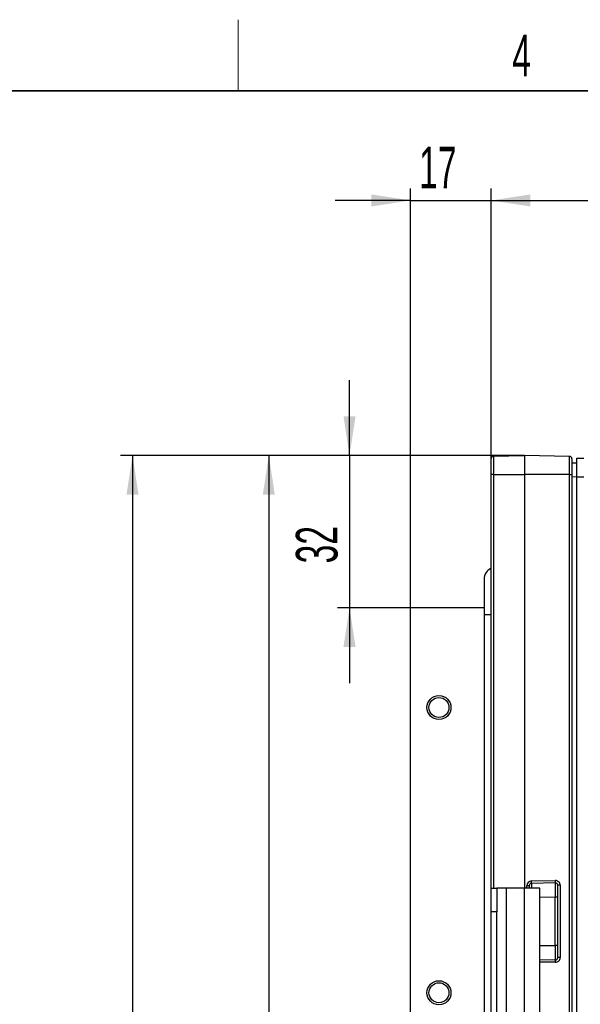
# Model space of a CAD drawing. Header units: millimetres. Extents: x 5 to 418, y 2 to 292.
# Tile 37 of 47: x 151 to 198, y 206 to 288. Entities that reach past the tile are written whole.
import ezdxf

# ---------------------------------------------------------------- set-up
doc = ezdxf.new("R2010")
doc.units = ezdxf.units.MM
doc.layers.add('SLD-0', color=7, linetype='Continuous')
doc.styles.add('SLDTEXTSTYLE0', font='TXT', dxfattribs={"width": 0.605})
doc.dimstyles.new('SLDDIMSTYLE1', dxfattribs={"dimtxt": 3.5, "dimasz": 3.302, "dimexe": 0, "dimexo": 0.0625, "dimgap": 0.875, "dimtad": 1, "dimlfac": 2.5, "dimrnd": 1e-09, "dimzin": 12, "dimdsep": 46, "dimtxsty": 'SLDTEXTSTYLE0', "dimsah": 1, "dimcen": 0.09, "dimadec": 0, "dimazin": 3, "dimtfac": 1, "dimtofl": 0, "dimtmove": 0, "dimatfit": 3, "dimfxl": 1, "dimfrac": 2, "dimtolj": 1, "dimtzin": 12, "dimarcsym": 0})
doc.dimstyles.new('SLDDIMSTYLE2', dxfattribs={"dimtxt": 3.5, "dimasz": 3.302, "dimexe": 0, "dimexo": 0.0625, "dimgap": 0.875, "dimtad": 1, "dimlfac": 2.5, "dimrnd": 1e-09, "dimzin": 12, "dimdsep": 46, "dimtxsty": 'SLDTEXTSTYLE0', "dimsah": 1, "dimcen": 0.09, "dimadec": 0, "dimazin": 3, "dimtfac": 1, "dimtmove": 0, "dimatfit": 0, "dimfxl": 1, "dimfrac": 2, "dimtolj": 1, "dimtzin": 12, "dimarcsym": 0})

# ---------------------------------------------------------------- blocks, each defined once
blk = doc.blocks.new('_D_3')
at = {"layer": 'SLD-0', "color": 7}
for p, q in [((190.544, 250.221), (190.544, 274.29)), ((259.344, 239.94), (259.344, 274.29)), ((190.544, 273.29), (259.344, 273.29))]:
    blk.add_line(p, q, dxfattribs=at)
for points in [[(190.544, 273.29), (193.846, 272.782), (193.846, 273.798)], [(259.344, 273.29), (256.042, 273.798), (256.042, 272.782)]]:
    blk.add_solid(points, dxfattribs=at)
at = {"layer": 'SLD-0', "color": 7, "insert": (220.934, 277.802), "char_height": 3.5, "attachment_point": 1, "style": 'SLDTEXTSTYLE0'}
blk.add_mtext('172', dxfattribs=at)
blk = doc.blocks.new('_D_4')
at = {"layer": 'SLD-0', "color": 7}
for p, q in [((183.744, 239.021), (183.744, 274.29)), ((190.544, 251.576), (190.544, 274.29)), ((183.744, 273.29), (177.394, 273.29)), ((183.744, 273.29), (190.544, 273.29)), ((190.544, 273.29), (196.894, 273.29))]:
    blk.add_line(p, q, dxfattribs=at)
for points in [[(183.744, 273.29), (180.442, 273.798), (180.442, 272.782)], [(190.544, 273.29), (193.846, 272.782), (193.846, 273.798)]]:
    blk.add_solid(points, dxfattribs=at)
at = {"layer": 'SLD-0', "color": 7, "insert": (184.471, 277.802), "char_height": 3.5, "attachment_point": 1, "style": 'SLDTEXTSTYLE0'}
blk.add_mtext('17', dxfattribs=at)
blk = doc.blocks.new('_D_5')
at = {"layer": 'SLD-0', "color": 7}
for p, q in [((178.613, 251.821), (178.613, 258.171)), ((193.344, 251.821), (177.613, 251.821)), ((178.613, 251.821), (178.613, 239.021)), ((183.744, 239.021), (177.613, 239.021)), ((178.613, 239.021), (178.613, 232.671))]:
    blk.add_line(p, q, dxfattribs=at)
for points in [[(178.613, 251.821), (179.121, 255.123), (178.105, 255.123)], [(178.613, 239.021), (178.105, 235.719), (179.121, 235.719)]]:
    blk.add_solid(points, dxfattribs=at)
at = {"layer": 'SLD-0', "color": 7, "insert": (174.101, 242.748), "char_height": 3.5, "attachment_point": 1, "rotation": 90, "style": 'SLDTEXTSTYLE0'}
blk.add_mtext('32', dxfattribs=at)
blk = doc.blocks.new('_D_6')
at = {"layer": 'SLD-0', "color": 7}
for p, q in [((193.344, 251.821), (170.82, 251.821)), ((171.82, 251.821), (171.82, 149.821)), ((183.744, 149.821), (170.82, 149.821))]:
    blk.add_line(p, q, dxfattribs=at)
for points in [[(171.82, 251.821), (171.312, 248.519), (172.328, 248.519)], [(171.82, 149.821), (172.328, 153.123), (171.312, 153.123)]]:
    blk.add_solid(points, dxfattribs=at)
at = {"layer": 'SLD-0', "color": 7, "insert": (167.308, 196.811), "char_height": 3.5, "attachment_point": 1, "rotation": 90, "style": 'SLDTEXTSTYLE0'}
blk.add_mtext('255', dxfattribs=at)
blk = doc.blocks.new('_D_7')
at = {"layer": 'SLD-0', "color": 7}
for p, q in [((193.344, 251.821), (159.344, 251.821)), ((160.344, 251.821), (160.344, 109.821)), ((180.344, 109.821), (159.344, 109.821))]:
    blk.add_line(p, q, dxfattribs=at)
for centre, start, end in [((157.659, 179.46), 63.43495, 116.56505), ((157.659, 182.183), 243.43495, 296.56505)]:
    blk.add_arc(centre, 6.006, start, end, dxfattribs=at)
for points in [[(160.344, 251.821), (159.836, 248.519), (160.852, 248.519)], [(160.344, 109.821), (160.852, 113.123), (159.836, 113.123)]]:
    blk.add_solid(points, dxfattribs=at)
at = {"layer": 'SLD-0', "color": 7, "insert": (155.833, 176.811), "char_height": 3.5, "attachment_point": 1, "rotation": 90, "style": 'SLDTEXTSTYLE0'}
blk.add_mtext('355', dxfattribs=at)

msp = doc.modelspace()

# ---------------------------------------------------------------- linework, layer by layer
at = {"color": 7, "linetype": 'Continuous', "lineweight": 25}
for p, q in [((190.5443, 250.2215), (190.5443, 251.5761)), ((190.7408, 251.776), (193.3443, 251.8215)), ((190.7408, 251.776), (190.7408, 250.2215)), ((193.3443, 251.8215), (193.3443, 250.2215)), ((197.1478, 251.7551), (193.3443, 251.8215)), ((197.1478, 250.2215), (197.1478, 251.7551)), ((197.3443, 251.5551), (197.3443, 250.2215)), ((197.3443, 251.2145), (197.7443, 251.2215)), ((197.7443, 251.6145), (198.3478, 251.604)), ((197.7443, 250.0148), (197.7443, 251.6145)), ((190.7408, 250.2215), (190.5443, 250.2215)), ((190.5443, 215.4215), (190.5443, 250.2215)), ((190.7408, 250.2215), (193.3443, 250.2215)), ((190.7408, 250.2215), (190.7408, 215.4215)), ((193.3443, 250.2215), (193.3443, 215.4215)), ((197.1478, 250.2215), (193.3443, 250.2215)), ((197.1478, 123.4807), (197.1478, 250.2215)), ((197.1478, 250.2215), (197.3443, 250.2215)), ((197.3443, 250.2215), (197.3443, 123.4807)), ((197.7443, 250.0217), (197.3443, 250.0147)), ((197.7443, 123.6283), (197.7443, 250.0148)), ((198.3479, 250.0042), (197.7443, 250.0148)), ((189.9443, 241.4215), (189.9443, 238.4215)), ((183.7443, 149.8215), (183.7443, 239.0215)), ((189.9443, 239.0215), (183.7443, 239.0215)), ((189.9443, 238.4215), (189.9443, 181.6215)), ((190.5443, 238.4215), (189.9443, 238.4215)), ((190.5443, 215.4215), (191.0243, 215.4215)), ((190.5443, 213.4215), (190.5443, 215.4215)), ((191.0243, 215.4215), (191.0243, 213.4215)), ((191.8243, 215.4215), (191.0243, 215.4215)), ((191.8243, 157.4215), (191.8243, 215.4215)), ((193.3443, 215.4215), (191.8243, 215.4215)), ((193.3443, 157.4215), (193.3443, 215.4215)), ((194.6243, 215.4215), (193.3443, 215.4215)), ((193.7443, 215.6249), (193.5478, 215.6249)), ((193.5478, 215.4215), (193.5478, 215.6249)), ((193.7443, 215.6249), (193.7443, 215.4215)), ((193.9408, 216.0249), (195.9408, 216.0598)), ((195.9408, 215.8598), (193.9408, 215.8249)), ((194.6243, 157.4215), (194.6243, 215.4215)), ((196.3478, 215.6599), (196.1443, 215.6599)), ((196.1443, 209.5831), (196.1443, 215.6599)), ((196.3478, 215.6599), (196.3478, 209.5831)), ((195.9408, 214.66), (194.6243, 214.637)), ((196.1443, 214.66), (195.9408, 214.66)), ((195.9408, 210.583), (195.9408, 214.66)), ((191.0243, 213.4215), (190.5443, 213.4215)), ((190.5443, 159.4215), (190.5443, 213.4215)), ((191.0243, 159.4215), (191.0243, 213.4215)), ((194.6243, 210.6059), (195.9408, 210.583)), ((196.1443, 210.583), (195.9408, 210.583)), ((194.6243, 209.4061), (195.9408, 209.3831)), ((195.9408, 209.1832), (194.6243, 209.2062)), ((196.3478, 209.5831), (196.1443, 209.5831))]:
    msp.add_line(p, q, dxfattribs=at)
for centre, radius in [((186.1443, 230.6215), 1.01), ((186.1443, 230.6215), 0.84), ((186.1443, 206.6215), 1.01), ((186.1443, 206.6215), 0.84)]:
    msp.add_circle(centre, radius, dxfattribs=at)
for centre, radius, start, end in [((190.7443, 251.5761), 0.2, 91, 180), ((197.1443, 251.5551), 0.2, 0, 89), ((190.9443, 241.4215), 1, 113.578178, 180), ((193.9478, 215.6249), 0.4, 91, 180), ((193.9443, 215.6249), 0.2, 91, 180), ((191.0753, 215.9249), 2.8673, 358.001617, 1.998383), ((195.9478, 215.6599), 0.4, 0, 91), ((193.0753, 215.9598), 2.8673, 358.001617, 1.998383), ((195.9443, 215.6599), 0.2, 0, 91), ((195.9478, 209.5831), 0.4, 269, 0), ((195.9443, 209.5831), 0.2, 269, 0), ((193.0753, 209.2832), 2.8673, 358.001617, 1.998383)]:
    msp.add_arc(centre, radius, start, end, dxfattribs=at)
for centre, major_axis, start_param, end_param in [((193.9443, 214.6248), (-0.0035, 1.2001), 0.0000423, 0.844843), ((195.9443, 214.6597), (-0.0035, 1.2001), 0.0000423, 1.570534), ((195.9443, 210.5833), (0.0035, 1.2001), 1.5710586, 3.1415504)]:
    msp.add_ellipse(centre, major_axis=major_axis, ratio=0.0029077, start_param=start_param, end_param=end_param, dxfattribs=at)
at = {"layer": 'SLD-0', "lineweight": 18}
msp.add_line((169.25, 282.5), (169.25, 288.5), dxfattribs=at)
at = {"layer": 'SLD-0', "lineweight": 35}
msp.add_line((408, 282.5), (26, 282.5), dxfattribs=at)

# ---------------------------------------------------------------- texts
at = {"layer": 'SLD-0', "insert": (193.1027, 287.243), "char_height": 3.5, "attachment_point": 2, "style": 'SLDTEXTSTYLE0'}
msp.add_mtext('4', dxfattribs=at)

# ---------------------------------------------------------------- dimensions: what is measured, and where the dimension line sits
at = {"layer": 'SLD-0', "color": 7}
for base, p1, p2, dimstyle, picture, middle in [((190.5443, 273.2899), (183.7443, 239.0215), (190.5443, 251.5761), 'SLDDIMSTYLE2', '_D_4', (187.1443, 273.2899)), ((259.3443, 273.2899), (190.5443, 250.2215), (259.3443, 239.94), 'SLDDIMSTYLE1', '_D_3', (224.9443, 273.2899))]:
    dim = msp.add_linear_dim(base=base, p1=p1, p2=p2, dimstyle=dimstyle, dxfattribs=at)
    dim.commit()
    dim.dimension.update_dxf_attribs({"geometry": picture, "text_midpoint": middle, "dimtype": 160})
for base, p2, dimstyle, picture, middle in [((178.6131, 239.0215), (183.7443, 239.0215), 'SLDDIMSTYLE2', '_D_5', (178.6131, 245.4215)), ((171.8199, 149.8215), (183.7443, 149.8215), 'SLDDIMSTYLE1', '_D_6', (171.8199, 200.8215))]:
    dim = msp.add_linear_dim(base=base, p1=(193.3443, 251.8215), p2=p2, angle=90, dimstyle=dimstyle, dxfattribs=at)
    dim.commit()
    dim.dimension.update_dxf_attribs({"geometry": picture, "text_midpoint": middle, "dimtype": 160})
dim = msp.add_linear_dim(base=(160.3443, 109.8215), p1=(193.3443, 251.8215), p2=(180.3443, 109.8215), angle=90, text='(<>)', dimstyle='SLDDIMSTYLE1', dxfattribs=at)
dim.commit()
dim.dimension.update_dxf_attribs({"geometry": '_D_7', "text_midpoint": (160.3443, 180.8215), "dimtype": 160})

doc.saveas('drawing.dxf')
